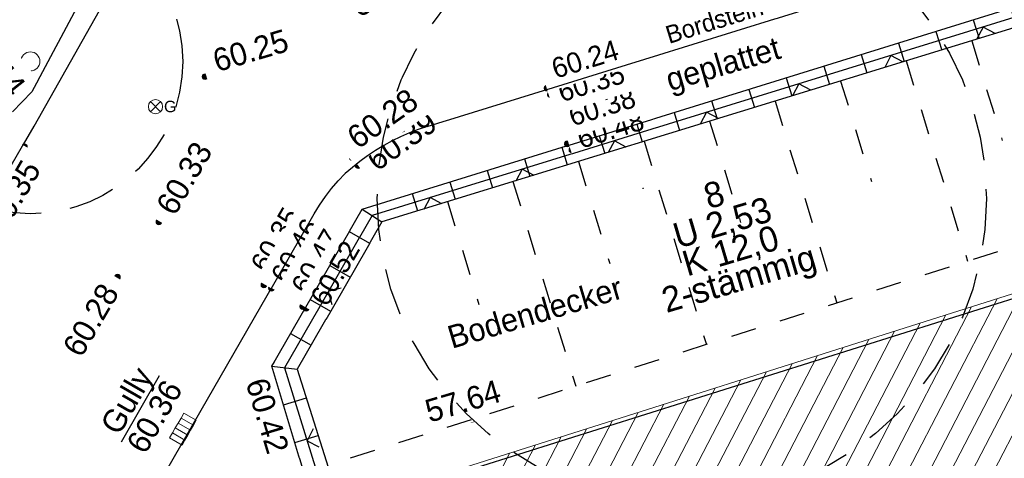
# Model space of a CAD drawing. Header units: metres. Extents: x 32365810 to 32367010, y 5620411 to 5622366.
# Tile 90 of 198: x 32366212 to 32366231, y 5622034 to 5622043. Entities that reach past the tile are written whole.
import ezdxf

# ---------------------------------------------------------------- set-up
doc = ezdxf.new("R2010")
doc.units = ezdxf.units.M
for name, pattern in [('1000.100', [0]), ('1000.101', [1, 0.5, -0.5]), ('1000.110', [0]), ('1000.220', [1.5, 0.925, -0.575]), ('1600.1047', [0]), ('1600.2028', [0]), ('1600.2505', [0])]:
    doc.linetypes.add(name, pattern=pattern)
doc.layers.get('0').update_dxf_attribs({"color": 1, "linetype": 'CONTINUOUS'})
for name, color, linetype in [('Beschriftung Topographie', 7, 'CONTINUOUS'), ('Bäume_ gemessen', 7, 'CONTINUOUS'), ('Flurstücke_Grenzpunkte', 11, 'CONTINUOUS'), ('Gasleitung', 7, 'CONTINUOUS'), ('Gebäude', 31, 'CONTINUOUS'), ('Höhen_ gemessen (NHN)', 7, 'CONTINUOUS'), ('Höhentexte_ gemessen (NHN)', 7, 'CONTINUOUS'), ('Siedlungsflächen - Bauwerke u. Einrichtungen', 51, 'CONTINUOUS'), ('Topgraphie_ weitere örtliche Aufnahme', 7, 'CONTINUOUS'), ('Topographie_ örtl. Aufnahme', 7, 'CONTINUOUS'), ('weitere Entwässerungsleitungen', 7, 'CONTINUOUS')]:
    doc.layers.add(name, color=color, linetype=linetype)
doc.styles.add('Arial', font='Arial.ttf')
doc.styles.add('Baumdaten_ grün', font='Century Gothic.ttf')
doc.styles.add('Beschriftung Topographie_ blau', font='Century Gothic.ttf')
doc.styles.add('Flurstücksnummer - K 10 700', font='Arial.ttf')
doc.styles.add('Höhe NHN_ gemessen_ blau', font='Century Gothic.ttf')
doc.styles.add('Höhe NHN_ gemessen_ schwarz', font='Century Gothic.ttf')
doc.styles.add('Kanal_ Höhe_ NHN (Deckel_Sohle)_ lila', font='Century Gothic.ttf')

# ---------------------------------------------------------------- blocks, each defined once
blk = doc.blocks.new('S1000.265')
at = {"color": 0, "lineweight": -2}
blk.add_circle((0, 0), 0.5, dxfattribs=at)
blk = doc.blocks.new('S1000.550', base_point=(-0.2, 0))
at = {"color": 0, "lineweight": -2}
for p, q in [((-0.376777, 0.176777), (-0.023224, -0.176777)), ((-0.376777, -0.176777), (-0.023224, 0.176777))]:
    blk.add_line(p, q, dxfattribs=at)
blk.add_circle((-0.2, 0), 0.25, dxfattribs=at)
at = {"color": 0, "lineweight": -2, "insert": (0.09684, -0.2), "char_height": 0.4, "attachment_point": 7, "line_spacing_factor": 0.69, "style": 'Arial'}
blk.add_mtext('G', dxfattribs=at)
blk = doc.blocks.new('S1000.507', base_point=(0, -0.25))
at = {"color": 0, "lineweight": -2}
for p, q in [((-0.5, 0.25), (-0.3, 0.25)), ((-0.5, -0.25), (-0.5, 0.25)), ((-0.3, 0.25), (-0.1, 0.25)), ((-0.3, 0.25), (-0.3, -0.25)), ((-0.1, 0.25), (0.1, 0.25)), ((-0.1, 0.25), (-0.1, -0.25)), ((0.1, 0.25), (0.3, 0.25)), ((0.1, 0.25), (0.1, -0.25)), ((0.3, 0.25), (0.5, 0.25)), ((0.3, 0.25), (0.3, -0.25)), ((0.5, 0.25), (0.5, -0.25)), ((-0.3, -0.25), (-0.5, -0.25)), ((-0.1, -0.25), (-0.3, -0.25)), ((0.1, -0.25), (-0.1, -0.25)), ((0.3, -0.25), (0.1, -0.25)), ((0.5, -0.25), (0.3, -0.25))]:
    blk.add_line(p, q, dxfattribs=at)
blk = doc.blocks.new('S1000.15')
at = {"color": 0, "lineweight": -2}
for p, q in [((-0.5, 0.05), (-0.485, 0.1)), ((0.495, 0.05), (-0.5, 0.05)), ((-0.5, -0.05), (-0.5, 0)), ((-0.5, 0), (0.5, 0)), ((-0.485, 0.1), (0.49, 0.1)), ((-0.475, 0.15), (-0.455, 0.2)), ((0.475, 0.15), (-0.475, 0.15)), ((-0.455, 0.2), (0.455, 0.2)), ((-0.43, 0.25), (-0.4, 0.3)), ((0.43, 0.25), (-0.43, 0.25)), ((-0.4, 0.3), (0.395, 0.3)), ((-0.355, 0.35), (-0.295, 0.4)), ((0.36, 0.35), (-0.355, 0.35)), ((-0.295, 0.4), (0.3, 0.4)), ((0.22, 0.45), (-0.215, 0.45)), ((0.3, 0.4), (0.22, 0.45)), ((0.395, 0.3), (0.36, 0.35)), ((0.455, 0.2), (0.43, 0.25)), ((0.49, 0.1), (0.475, 0.15)), ((0.5, 0), (0.495, 0.05)), ((0.495, -0.05), (-0.5, -0.05)), ((-0.475, -0.15), (-0.49, -0.1)), ((-0.49, -0.1), (0.485, -0.1)), ((0.475, -0.15), (-0.475, -0.15)), ((-0.43, -0.25), (-0.455, -0.2)), ((-0.455, -0.2), (0.46, -0.2)), ((0.425, -0.25), (-0.43, -0.25)), ((-0.355, -0.35), (-0.4, -0.3)), ((-0.4, -0.3), (0.395, -0.3)), ((0.345, -0.35), (-0.355, -0.35)), ((-0.205, -0.45), (-0.29, -0.4)), ((-0.29, -0.4), (0.285, -0.4)), ((0.2, -0.45), (-0.205, -0.45)), ((0.285, -0.4), (0.345, -0.35)), ((0.395, -0.3), (0.425, -0.25)), ((0.46, -0.2), (0.475, -0.15)), ((0.485, -0.1), (0.495, -0.05))]:
    blk.add_line(p, q, dxfattribs=at)
blk.add_circle((0, 0), 0.5, dxfattribs=at)
blk = doc.blocks.new('O814')
at = {"layer": 'Flurstücke_Grenzpunkte', "color": 7, "linetype": '1600.2028', "lineweight": 35}
for p, q in [((32366208.329, 5622035.251), (32366206.318, 5622031.785)), ((32366208.329, 5622035.251), (32366214.622, 5622031.897)), ((32366214.622, 5622031.897), (32366219.247, 5622017.487)), ((32366206.318, 5622031.785), (32366207.829, 5622030.291)), ((32366207.829, 5622030.291), (32366212.361, 5622016.056)), ((32366215.775, 5622016.393), (32366219.247, 5622017.487)), ((32366212.575, 5622015.386), (32366215.775, 5622016.393)), ((32366212.361, 5622016.056), (32366212.391, 5622015.961)), ((32366212.391, 5622015.961), (32366212.575, 5622015.386))]:
    blk.add_line(p, q, dxfattribs=at)
at = {"layer": 'Flurstücke_Grenzpunkte', "color": 7, "lineweight": 18, "insert": (32366211.209, 5622030.968), "char_height": 0.95, "attachment_point": 5, "line_spacing_factor": 0.69, "style": 'Flurstücksnummer - K 10 700', "bg_fill": 2}
blk.add_mtext('369', dxfattribs=at)
blk = doc.blocks.new('O2790')
at = {"layer": 'Gebäude', "color": 7, "linetype": '1600.2505', "lineweight": 18}
blk.add_line((32366242.1, 5622040.587), (32366214.622, 5622031.897), dxfattribs=at)
blk = doc.blocks.new('*X985')
at = {"color": 142, "linetype": '1000.101', "lineweight": 25, "true_color": 0x0087cd}
for p, q in [((32366230.613828, 5622042.191621), (32366231.216233, 5622040.227193)), ((32366229.323145, 5622041.79584), (32366230.532405, 5622037.852469)), ((32366228.032462, 5622041.400059), (32366228.639317, 5622039.421117)), ((32366226.741779, 5622041.004278), (32366227.95994, 5622037.031879)), ((32366225.451096, 5622040.608496), (32366226.062402, 5622038.61504)), ((32366224.160413, 5622040.212714), (32366225.387476, 5622036.211289)), ((32366222.86973, 5622039.816932), (32366223.485487, 5622037.808963)), ((32366221.579048, 5622039.42115), (32366222.815011, 5622035.390698)), ((32366220.288366, 5622039.025368), (32366220.908573, 5622037.002885))]:
    blk.add_line(p, q, dxfattribs=at)
blk = doc.blocks.new('*X987')
at = {"color": 142, "linetype": '1000.100', "lineweight": 25, "true_color": 0x0087cd}
for p, q in [((32366231.38311, 5622042.832424), (32366231.49761, 5622042.462628)), ((32366230.646377, 5622042.604319), (32366230.760258, 5622042.236523)), ((32366229.909644, 5622042.376213), (32366230.022905, 5622042.010418)), ((32366229.172912, 5622042.148107), (32366229.285553, 5622041.784313)), ((32366232.285666, 5622042.239023), (32366232.024525, 5622042.165572)), ((32366228.436179, 5622041.92), (32366228.548201, 5622041.558208)), ((32366227.699446, 5622041.691894), (32366227.810849, 5622041.332102)), ((32366226.962714, 5622041.463788), (32366227.073497, 5622041.105997)), ((32366232.494499, 5622041.496591), (32366232.235574, 5622041.423763)), ((32366226.225981, 5622041.235682), (32366226.336145, 5622040.879892)), ((32366225.489249, 5622041.007576), (32366225.598792, 5622040.653786)), ((32366224.752516, 5622040.779469), (32366224.86144, 5622040.427681)), ((32366232.703333, 5622040.754158), (32366232.446623, 5622040.681953)), ((32366224.015784, 5622040.551363), (32366224.124088, 5622040.201575)), ((32366223.279051, 5622040.323256), (32366223.386737, 5622039.97547)), ((32366222.542319, 5622040.09515), (32366222.649385, 5622039.749364)), ((32366232.912166, 5622040.011725), (32366232.657672, 5622039.940143)), ((32366221.805587, 5622039.867043), (32366221.912033, 5622039.523259)), ((32366221.068855, 5622039.638937), (32366221.174681, 5622039.297153)), ((32366220.332122, 5622039.41083), (32366220.437329, 5622039.071047)), ((32366233.121, 5622039.269292), (32366232.868722, 5622039.198334)), ((32366219.59539, 5622039.182723), (32366219.699978, 5622038.844941)), ((32366218.609504, 5622038.877473), (32366218.997683, 5622038.629586)), ((32366218.354514, 5622038.435317), (32366218.753921, 5622038.204976)), ((32366233.329833, 5622038.526859), (32366233.079771, 5622038.456524)), ((32366217.969222, 5622037.767218), (32366218.369941, 5622037.536121)), ((32366217.583931, 5622037.09912), (32366217.985962, 5622036.867266)), ((32366217.19864, 5622036.431021), (32366217.601982, 5622036.19841)), ((32366216.826079, 5622035.784998), (32366217.331051, 5622035.726475)), ((32366217.057665, 5622035.022671), (32366217.509295, 5622035.159866)), ((32366217.281843, 5622034.284727), (32366217.740742, 5622034.424131)), ((32366217.506021, 5622033.546784), (32366217.97219, 5622033.688396))]:
    blk.add_line(p, q, dxfattribs=at)
blk = doc.blocks.new('*X1270')
at = {"color": 253, "linetype": '1600.1047', "lineweight": 18, "true_color": 0xb2b2b2}
for p, q in [((32366223.816971, 5622019.77085), (32366233.137073, 5622037.752447)), ((32366223.311471, 5622019.61048), (32366232.631885, 5622037.59268)), ((32366222.300471, 5622019.289741), (32366231.621509, 5622037.273146)), ((32366222.805971, 5622019.450111), (32366232.126697, 5622037.432913)), ((32366221.79497, 5622019.129372), (32366231.116321, 5622037.113378)), ((32366221.28947, 5622018.969002), (32366230.611132, 5622036.953611)), ((32366220.78397, 5622018.808633), (32366230.105944, 5622036.793844)), ((32366219.772969, 5622018.487894), (32366229.095568, 5622036.474309)), ((32366220.278469, 5622018.648263), (32366229.600756, 5622036.634077)), ((32366219.088068, 5622017.9814), (32366228.59038, 5622036.314542)), ((32366218.926567, 5622018.484721), (32366228.085192, 5622036.154775)), ((32366218.765066, 5622018.988041), (32366227.580004, 5622035.995008)), ((32366218.603565, 5622019.491362), (32366227.074815, 5622035.83524)), ((32366218.280564, 5622020.498003), (32366226.064439, 5622035.515706)), ((32366218.442065, 5622019.994683), (32366226.569627, 5622035.675473)), ((32366218.119063, 5622021.001324), (32366225.559251, 5622035.355938)), ((32366217.957562, 5622021.504645), (32366225.054063, 5622035.196171)), ((32366217.796061, 5622022.007965), (32366224.548875, 5622035.036404)), ((32366217.63456, 5622022.511286), (32366224.043686, 5622034.876637)), ((32366217.311559, 5622023.517927), (32366223.03331, 5622034.557102)), ((32366217.473059, 5622023.014606), (32366223.538498, 5622034.716869)), ((32366217.150058, 5622024.021248), (32366222.528122, 5622034.397335)), ((32366216.988557, 5622024.524568), (32366222.022934, 5622034.237568)), ((32366216.827056, 5622025.027889), (32366221.517746, 5622034.0778))]:
    blk.add_line(p, q, dxfattribs=at)
blk = doc.blocks.new('S1000.97')
at = {"color": 0, "lineweight": -2}
for p, q in [((-0.5, 0.5), (0, 0)), ((0, 0), (0.5, 0.5))]:
    blk.add_line(p, q, dxfattribs=at)

msp = doc.modelspace()

# ---------------------------------------------------------------- linework, layer by layer
at = {"layer": 'Bäume_ gemessen', "color": 7, "true_color": 0xffffff}
for p in [(32366224.141094, 5622039.283354, 62.805), (32366225.668189, 5622038.8942, 62.848)]:
    msp.add_point(p, dxfattribs=at)
at = {"layer": 'Topographie_ örtl. Aufnahme', "color": 7, "true_color": 0xffffff}
msp.add_point((32366219.323241, 5622040.489427, 60.224), dxfattribs=at)

# ---------------------------------------------------------------- block references
at = {"layer": 'Bäume_ gemessen', "color": 7, "lineweight": 18, "xscale": 0.375, "yscale": 0.375, "zscale": 0.375}
for p in [(32366212.07368, 5622041.78616, 60.579), (32366224.904642, 5622039.088777, 62.8265)]:
    msp.add_blockref('S1000.265', p, dxfattribs=at)
at = {"layer": 'Gasleitung', "color": 7, "lineweight": 18, "xscale": 0.5625, "yscale": 0.5625, "zscale": 0.5625}
msp.add_blockref('S1000.550', (32366214.537984, 5622040.895717, 60.254), dxfattribs=at)
at = {"layer": 'Höhen_ gemessen (NHN)', "color": 7, "lineweight": 18, "xscale": 0.1125, "yscale": 0.1125, "zscale": 0.1125}
for p in [(32366215.515449, 5622041.485415, 60.248), (32366222.250585, 5622041.261623, 60.235), (32366222.315, 5622041.132, 60.354), (32366211.955, 5622040.103, 60.348), (32366222.649, 5622040.162, 60.376), (32366222.739, 5622040.044, 60.485), (32366218.42, 5622039.886, 60.278), (32366218.530107, 5622039.73476, 60.387), (32366214.604, 5622038.627, 60.326), (32366213.788476, 5622037.539197, 60.282), (32366216.673, 5622037.386, 60.349), (32366216.822, 5622037.321, 60.459), (32366217.438, 5622036.96, 60.47), (32366217.504, 5622036.927, 60.519), (32366216.82609, 5622035.78501, 60.415), (32366220.753686, 5622034.733128, 57.637)]:
    msp.add_blockref('S1000.15', p, dxfattribs=at)
at = {"layer": 'weitere Entwässerungsleitungen', "color": 7, "lineweight": 18, "xscale": 0.5625, "yscale": 0.5625, "zscale": 0.5625, "rotation": 60.059758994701}
msp.add_blockref('S1000.507', (32366215.200182, 5622034.4782, 60.359), dxfattribs=at)

# ---------------------------------------------------------------- texts
at = {"layer": 'Beschriftung Topographie', "color": 142, "lineweight": 25, "true_color": 0x0087cd, "attachment_point": 5, "line_spacing_factor": 0.69, "style": 'Beschriftung Topographie_ blau', "bg_fill": 2}
for s, insert, char_height, rotation in [('Bordstein', (32366225.546697, 5622042.586393), 0.35, 17.2034829), ('Bodendecker', (32366222.012842, 5622036.843247), 0.45, 16.5118692)]:
    msp.add_mtext(s, dxfattribs=dict(at, insert=insert, char_height=char_height, rotation=rotation))
at = {"layer": 'Höhentexte_ gemessen (NHN)', "color": 7, "lineweight": 25, "line_spacing_factor": 0.69, "style": 'Höhe NHN_ gemessen_ schwarz', "bg_fill": 2}
for s, insert, char_height, attachment_point, rotation in [('60.33', (32366214.72504, 5622038.835454, 60.302), 0.45, 4, 59.7204052), ('60.35', (32366211.924204, 5622039.0091, 60.324), 0.45, 8, 59.7204052), ('60.35', (32366217.075652, 5622038.174486, 60.325), 0.4, 8, 60.0597205)]:
    msp.add_mtext(s, dxfattribs=dict(at, insert=insert, char_height=char_height, attachment_point=attachment_point, rotation=rotation))
at = {"layer": 'Höhentexte_ gemessen (NHN)', "color": 142, "lineweight": 25, "true_color": 0x0087cd, "insert": (32366216.739967, 5622035.596399), "char_height": 0.45, "attachment_point": 1, "rotation": 286.897299, "line_spacing_factor": 0.69, "style": 'Höhe NHN_ gemessen_ blau', "bg_fill": 2}
msp.add_mtext('60.42', dxfattribs=at)
at = {"layer": 'weitere Entwässerungsleitungen', "color": 200, "lineweight": 25, "true_color": 0xd600ff, "insert": (32366218.376423, 5622043.49178, 60.166), "char_height": 0.45, "attachment_point": 5, "rotation": 327.1286646, "line_spacing_factor": 0.69, "style": 'Kanal_ Höhe_ NHN (Deckel_Sohle)_ lila', "bg_fill": 2}
msp.add_mtext('\\SGully/60.19;', dxfattribs=at)

# ---------------------------------------------------------------- next in the draw order: texts
at = {"layer": 'Beschriftung Topographie', "color": 142, "lineweight": 25, "true_color": 0x0087cd, "insert": (32366225.734634, 5622041.67563), "char_height": 0.45, "attachment_point": 5, "rotation": 16.5118692, "line_spacing_factor": 0.69, "style": 'Beschriftung Topographie_ blau', "bg_fill": 2}
msp.add_mtext('geplattet', dxfattribs=at)
at = {"layer": 'Bäume_ gemessen', "color": 92, "lineweight": 25, "true_color": 0x00d200, "insert": (32366225.804273, 5622038.268238, 62.8025), "char_height": 0.5, "attachment_point": 5, "rotation": 16.4479288, "line_spacing_factor": 0.69, "style": 'Baumdaten_ grün', "bg_fill": 2}
msp.add_mtext('8\\PU 2,53\\PK 12,0\\P2-stämmig', dxfattribs=at)
at = {"layer": 'Höhentexte_ gemessen (NHN)', "color": 142, "lineweight": 25, "true_color": 0x0087cd, "char_height": 0.45, "line_spacing_factor": 0.69, "style": 'Höhe NHN_ gemessen_ blau', "bg_fill": 2}
for s, insert, attachment_point, rotation in [('60.44', (32366211.654442, 5622041.048096, 60.42), 9, 308.3631148), ('60.25', (32366215.754115, 5622041.56696, 60.248), 7, 16.5119241), ('57.64', (32366220.657955, 5622034.87917, 57.613), 8, 16.4472207)]:
    msp.add_mtext(s, dxfattribs=dict(at, insert=insert, attachment_point=attachment_point, rotation=rotation))
at = {"layer": 'Höhentexte_ gemessen (NHN)', "color": 7, "lineweight": 25, "attachment_point": 8, "line_spacing_factor": 0.69, "style": 'Höhe NHN_ gemessen_ schwarz', "bg_fill": 2}
for s, insert, char_height, rotation in [('60.48', (32366223.560117, 5622040.254856, 60.461), 0.4, 17.1273846), ('60.39', (32366219.515893, 5622040.037742, 60.363), 0.45, 35.3213709), ('60.46', (32366217.474332, 5622037.954177, 60.435), 0.4, 60.0597205)]:
    msp.add_mtext(s, dxfattribs=dict(at, insert=insert, char_height=char_height, rotation=rotation))
at = {"layer": 'weitere Entwässerungsleitungen', "color": 200, "lineweight": 25, "true_color": 0xd600ff, "insert": (32366214.242162, 5622034.952594, 60.335), "char_height": 0.45, "attachment_point": 5, "rotation": 60.0597205, "line_spacing_factor": 0.69, "style": 'Kanal_ Höhe_ NHN (Deckel_Sohle)_ lila', "bg_fill": 2}
msp.add_mtext('\\SGully/60.36;', dxfattribs=at)

# ---------------------------------------------------------------- next in the draw order: block references
at = {"layer": 'Flurstücke_Grenzpunkte', "color": 7, "true_color": 0xffffff}
msp.add_blockref('O814', (0, 0), dxfattribs=at)

# ---------------------------------------------------------------- next in the draw order: texts
at = {"layer": 'Höhentexte_ gemessen (NHN)', "color": 7, "lineweight": 25, "attachment_point": 8, "line_spacing_factor": 0.69, "style": 'Höhe NHN_ gemessen_ schwarz', "bg_fill": 2}
for s, insert, char_height, rotation in [('60.28', (32366219.140756, 5622040.472743, 60.254), 0.45, 35.1581265), ('60.38', (32366223.392949, 5622040.697656, 60.352), 0.4, 17.2034829), ('60.47', (32366217.87493, 5622037.744694, 60.446), 0.4, 60.028252)]:
    msp.add_mtext(s, dxfattribs=dict(at, insert=insert, char_height=char_height, rotation=rotation))
at = {"layer": 'Höhentexte_ gemessen (NHN)', "color": 142, "lineweight": 25, "true_color": 0x0087cd, "insert": (32366213.644109, 5622037.34646, 60.258), "char_height": 0.45, "attachment_point": 6, "rotation": 59.7204052, "line_spacing_factor": 0.69, "style": 'Höhe NHN_ gemessen_ blau', "bg_fill": 2}
msp.add_mtext('60.28', dxfattribs=at)

# ---------------------------------------------------------------- next in the draw order: texts
at = {"layer": 'Höhentexte_ gemessen (NHN)', "color": 7, "lineweight": 25, "char_height": 0.4, "attachment_point": 8, "line_spacing_factor": 0.69, "style": 'Höhe NHN_ gemessen_ schwarz', "bg_fill": 2}
for s, insert, rotation in [('60.35', (32366223.180201, 5622041.173103, 60.33), 17.2034829), ('60.52', (32366218.251429, 5622037.512686, 60.495), 60.028252)]:
    msp.add_mtext(s, dxfattribs=dict(at, insert=insert, rotation=rotation))

# ---------------------------------------------------------------- next in the draw order: texts
at = {"layer": 'Höhentexte_ gemessen (NHN)', "color": 7, "lineweight": 25, "insert": (32366223.058778, 5622041.634593, 60.211), "char_height": 0.4, "attachment_point": 8, "rotation": 17.2034829, "line_spacing_factor": 0.69, "style": 'Höhe NHN_ gemessen_ schwarz', "bg_fill": 2}
msp.add_mtext('60.24', dxfattribs=at)

# ---------------------------------------------------------------- next in the draw order: block references
at = {"layer": 'Gebäude', "color": 7, "true_color": 0xffffff}
msp.add_blockref('O2790', (0, 0), dxfattribs=at)

# ---------------------------------------------------------------- next in the draw order: linework, layer by layer
at = {"layer": 'Bäume_ gemessen', "color": 92, "linetype": '1000.220', "lineweight": 25, "true_color": 0x00d200}
for centre, radius in [((32366224.904642, 5622039.088777, 62.8265), 5.998483), ((32366212.07368, 5622041.78616, 60.579), 2.999239)]:
    msp.add_circle(centre, radius, dxfattribs=at)
at = {"layer": 'Topgraphie_ weitere örtliche Aufnahme', "color": 142, "linetype": '1000.110', "lineweight": 25, "true_color": 0x0087cd}
for p, q in [((32366231.982141, 5622042.814663, 60.32), (32366218.803567, 5622038.75351, 60.3855)), ((32366218.803567, 5622038.75351, 60.3855), (32366217.078548, 5622035.755755, 60.442)), ((32366217.078548, 5622035.755755, 60.442), (32366217.966181, 5622032.883081, 60.484))]:
    msp.add_line(p, q, dxfattribs=at)
at = {"layer": 'Topographie_ örtl. Aufnahme', "color": 142, "linetype": '1000.100', "lineweight": 25, "true_color": 0x0087cd}
for p, q in [((32366219.891242, 5622040.505055, 60.22), (32366230.96711, 5622043.934347, 60.145)), ((32366213.455487, 5622043.735235, 60.293), (32366212.103512, 5622041.18961, 60.414)), ((32366212.146125, 5622040.513496, 60.292), (32366213.970907, 5622043.738336, 60.204)), ((32366218.609481, 5622038.877452, 60.337), (32366232.059802, 5622043.041927, 60.103)), ((32366231.904481, 5622042.587399, 60.318), (32366218.997653, 5622038.629569, 60.434)), ((32366211.719334, 5622040.795965, 60.444), (32366212.103512, 5622041.18961, 60.414)), ((32366209.992347, 5622036.824734, 60.376), (32366212.146125, 5622040.513496, 60.292)), ((32366216.82609, 5622035.78501, 60.415), (32366218.609481, 5622038.877452, 60.337)), ((32366214.274745, 5622032.90183, 60.376), (32366217.665344, 5622038.78869, 60.282)), ((32366218.997653, 5622038.629569, 60.434), (32366217.331006, 5622035.7265, 60.469)), ((32366214.561707, 5622031.81157, 60.567), (32366233.53864, 5622037.784386, 60.32)), ((32366217.670831, 5622033.004164, 60.481), (32366216.82609, 5622035.78501, 60.415)), ((32366217.331006, 5622035.7265, 60.469), (32366218.131328, 5622033.18259, 60.493))]:
    msp.add_line(p, q, dxfattribs=at)
at = {"layer": 'Topographie_ örtl. Aufnahme', "color": 142, "linetype": '1000.101', "lineweight": 25, "true_color": 0x0087cd}
for p, q in [((32366233.025401, 5622038.647685, 57.645), (32366220.753686, 5622034.733128, 57.637)), ((32366220.753686, 5622034.733128, 57.637), (32366217.928132, 5622033.831802, 57.635157))]:
    msp.add_line(p, q, dxfattribs=at)
at = {"layer": 'Topographie_ örtl. Aufnahme', "color": 142, "linetype": '1000.100', "lineweight": 25, "true_color": 0x0087cd}
for points in [[(32366219.891242, 5622040.505055, 60.22), (32366219.713134, 5622040.445551, 60.2242), (32366219.537839, 5622040.378211, 60.2284), (32366219.365701, 5622040.303166, 60.2326), (32366219.197059, 5622040.220564, 60.2368), (32366219.032245, 5622040.130568, 60.241), (32366218.871582, 5622040.033354, 60.2452), (32366218.715386, 5622039.929113, 60.2494), (32366218.563965, 5622039.818052, 60.2536), (32366218.417615, 5622039.700387, 60.2578), (32366218.276626, 5622039.57635, 60.262)], [(32366217.665344, 5622038.78869, 60.282), (32366217.769894, 5622038.959199, 60.278), (32366217.883654, 5622039.123707, 60.274), (32366218.00628, 5622039.281716, 60.27), (32366218.137403, 5622039.432749, 60.266), (32366218.276626, 5622039.57635, 60.262)]]:
    msp.add_polyline3d(points, dxfattribs=at)

# ---------------------------------------------------------------- next in the draw order: block references
at = {"layer": 'Siedlungsflächen - Bauwerke u. Einrichtungen', "color": 7, "true_color": 0xffffff}
msp.add_blockref('*X1270', (0, 0), dxfattribs=at)
at = {"layer": 'Topgraphie_ weitere örtliche Aufnahme', "color": 7, "lineweight": 25, "xscale": 0.375, "yscale": 0.375, "zscale": 0.375}
for p, rotation in [((32366230.840073, 5622042.462719, 60.325676), 197.127378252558), ((32366229.024333, 5622041.903175, 60.334701), 197.127378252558), ((32366227.208594, 5622041.343631, 60.343725), 197.127378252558), ((32366225.392854, 5622040.784086, 60.35275), 197.127378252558), ((32366223.577114, 5622040.224542, 60.361775), 197.127378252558), ((32366221.761375, 5622039.664998, 60.370799), 197.127378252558), ((32366219.945635, 5622039.105454, 60.379824), 197.127378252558), ((32366217.941058, 5622037.254632, 60.41375), 240.082286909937), ((32366217.522364, 5622034.319418, 60.463), 287.170725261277)]:
    msp.add_blockref('S1000.97', p, dxfattribs=dict(at, rotation=rotation))
at = {"layer": 'Topographie_ örtl. Aufnahme', "color": 7, "true_color": 0xffffff}
for name in ['*X987', '*X985']:
    msp.add_blockref(name, (0, 0), dxfattribs=at)

doc.saveas('drawing.dxf')
